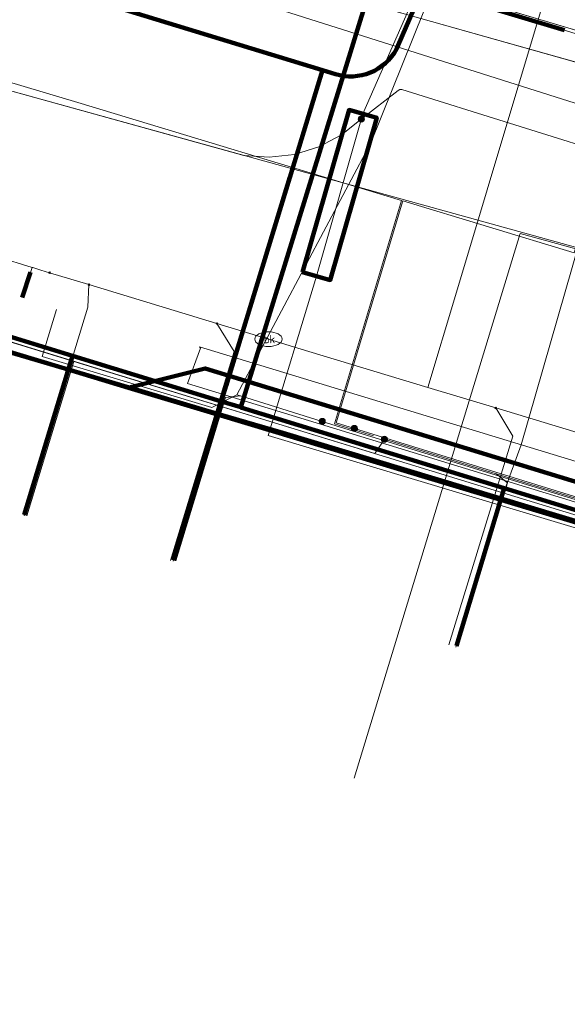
# Model space of a CAD drawing. Extents: x 152558 to 154479, y 462974 to 463683.
# Tile 5 of 256: x 152657 to 152677, y 463431 to 463467. Entities that reach past the tile are written whole.
import ezdxf
from ezdxf.enums import TextEntityAlignment as Align
from ezdxf.lldxf.tags import DXFTag

# ---------------------------------------------------------------- set-up
doc = ezdxf.new("R2010")
doc.units = 0
doc.header["$LTSCALE"] = 0.2
doc.layers.get('0').update_dxf_attribs({"linetype": 'CONTINUOUS'})
for name, color, linetype, lineweight in [('B-RO-KL-DATA_COAXIAAL_17_ZIGGO BV-G', 90, 'KL-DATA-N', 18), ('B-RO-KL-DATA_COAXIAAL_7_ZIGGO BV-G', 90, 'KL-DATA-N', 18), ('B-RO-KL-DATA_DUCT_ZIGGO BV-G', 90, 'CONTINUOUS', 100), ('B-RO-KL-DATA_EUROFIBER NEDERLAND BV-G', 90, 'KL-DATA-N', 18), ('B-RO-KL-DATA_HULPSTUK_KPN BV-S', 90, 'CONTINUOUS', 25), ('B-RO-KL-DATA_HULPSTUK_STEDIN NETBEHEER BV-S', 90, 'CONTINUOUS', 25), ('B-RO-KL-DATA_KABELBED_KPN BV-G', 90, 'CONTINUOUS', 100), ('B-RO-KL-DATA_KABELBED_ZIGGO BV-G', 90, 'CONTINUOUS', 100), ('B-RO-KL-DATA_MANTELBUIS_PVC_1_KPN BV-G', 90, 'CONTINUOUS', 100), ('B-RO-KL-DATA_MANTELBUIS_VITENS-G', 90, 'CONTINUOUS', 100), ('B-RO-KL-DATA_REGGEFIBER OPERATOR BV-G', 90, 'KL-DATA-N', 18), ('B-RO-KL-DATA_STEDIN NETBEHEER BV-G', 90, 'KL-DATA-N', 18), ('B-RO-KL-DATA_VITENS-G', 90, 'KL-DATA-N', 18), ('B-RO-KL-ET_LS_400 V_STEDIN NETBEHEER BV-G', 190, 'KL-LS-N', 18), ('B-RO-KL-ET_LS_HULPSTUK_STEDIN NETBEHEER BV-S', 190, 'CONTINUOUS', 25), ('B-RO-KL-ET_LS_MANTELBUIS_PVC_110_STEDIN NETBEHEER BV-G', 190, 'CONTINUOUS', 100), ('B-RO-KL-ET_MS_10 KV_STEDIN NETBEHEER BV-G', 130, 'KL-MS-N', 18), ('B-RO-KL-ET_MS_MANTELBUIS_PVC_110_STEDIN NETBEHEER BV-G', 130, 'CONTINUOUS', 100), ('B-RO-KL-GAS_HD_STAAL_114_8 BAR_STEDIN NETBEHEER BV-G', 30, 'KL-GAS-HD-N', 18), ('B-RO-KL-GAS_LD_MANTELBUIS_ASBESTCEMENT_180_STEDIN NETBEHEER BV-G', 50, 'CONTINUOUS', 100), ('B-RO-KL-GAS_LD_PVC_110_0.1 BAR_STEDIN NETBEHEER BV-G', 50, 'KL-GAS-LD-N', 18), ('B-RO-KL-WATER_100_VITENS-G', 170, 'KL-WATER-N', 18), ('B-RO-KL-WATER_110_VITENS-G', 170, 'KL-WATER-N', 18), ('B-RO-KL-WATER_25_VITENS-G', 170, 'KL-WATER-N', 18), ('B-RO-KL-WATER_HULPSTUK_VITENS-S', 170, 'CONTINUOUS', 25), ('B-RO-KL-WATER_VITENS-S', 170, 'CONTINUOUS', 25), ('B-RO-OG-INFO_KPN BV-G', 7, 'CONTINUOUS', 18)]:
    doc.layers.add(name, color=color, linetype=linetype, lineweight=lineweight)
doc.styles.add('NLCS-ISO', font='NLCS-ISO.ttf')
tags = doc.linetypes.add('KL-DATA-N', pattern='A,4,-1,[101,NLCS.SHX,S=0.5,R=0,X=0,Y=0],-1,4,-1,["D",Standard,S=1,R=0,X=-0.25,Y=-0.5],-1.5', length=12.5).pattern_tags.tags
tags[18] = DXFTag(74, 10)
tags = doc.linetypes.add('KL-GAS-HD-N', pattern='A,4,-1,[69,NLCS.SHX,S=0.5,R=0,X=0,Y=0],-1,4,-1,["H",Standard,S=1,R=0,X=0,Y=-0.5],-2', length=13).pattern_tags.tags
tags[18] = DXFTag(74, 10)
tags = doc.linetypes.add('KL-GAS-LD-N', pattern='A,4,-1,[69,NLCS.SHX,S=0.5,R=0,X=0,Y=0],-1,4,-1,["L",Standard,S=1,R=0,X=0.25,Y=-0.5],-2', length=13).pattern_tags.tags
tags[18] = DXFTag(74, 10)
tags = doc.linetypes.add('KL-LS-N', pattern='A,4,-1,[103,NLCS.SHX,S=0.75,R=0,X=0,Y=0],-1,4,-1,["L",Standard,S=1,R=0,X=0,Y=-0.5],-2', length=13).pattern_tags.tags
tags[18] = DXFTag(74, 10)
tags = doc.linetypes.add('KL-MS-N', pattern='A,4,-1,[103,NLCS.SHX,S=0.75,R=0,X=0,Y=0],-1,4,-1,["M",Standard,S=1,R=0,X=0,Y=-0.5],-2', length=13).pattern_tags.tags
tags[18] = DXFTag(74, 10)
doc.linetypes.add('KL-WATER-N', pattern='A,7,-0.5,[168,NLCS.SHX,S=0.75,R=0,X=0.75,Y=0],-2', length=9.5)

# ---------------------------------------------------------------- blocks, each defined once
blk = doc.blocks.new('SKL-WTB_HULP_MOF-SO')
at = {"linetype": 'ByBlock', "lineweight": 18}
h = blk.add_hatch(color=0, dxfattribs=at)
h.dxf.hatch_style = 1
h.paths.add_polyline_path([(-0.5625, 0, 1), (0.5625, 0, 1)])
at = {"color": 0, "linetype": 'ByBlock', "lineweight": 18}
blk.add_circle((0, 0), 0.5625, dxfattribs=at)
at = {"color": 0, "linetype": 'ByBlock', "lineweight": 18, "style": 'NLCS-ISO', "flags": 1}
for tag, p in [('TYPE', (1.5, 0)), ('LABEL', (1.5, -1.5)), ('OMSCHRIJVING', (1.5, -3))]:
    blk.add_attdef(tag, p, '', height=1, dxfattribs=at)
blk = doc.blocks.new('SKL-WATER_BRANDKRAAN_BRANDPUT-SO')
at = {"color": 0, "linetype": 'ByBlock', "lineweight": 18}
blk.add_ellipse((0, 0), major_axis=(2.5, 0), ratio=0.54, dxfattribs=at)
at = {"color": 0, "linetype": 'ByBlock', "lineweight": 18, "style": 'NLCS-ISO'}
blk.add_text('bk', height=1.5, dxfattribs=at).set_placement((0.16, 0), align=Align.MIDDLE_CENTER)
blk = doc.blocks.new('SKL-WTB_HULP_OVERIG-SO')
at = {"color": 0, "linetype": 'ByBlock', "lineweight": 18}
for points in [[(-0.14, 0.14), (0.14, -0.14)], [(0.14, 0.14), (-0.14, -0.14)]]:
    blk.add_lwpolyline(points, dxfattribs=at)
at = {"color": 0, "linetype": 'ByBlock', "lineweight": 18, "style": 'NLCS-ISO', "flags": 1}
for tag, p in [('TYPE', (1.5, 0)), ('LABEL', (1.5, -1.5)), ('OMSCHRIJVING', (1.5, -3))]:
    blk.add_attdef(tag, p, '', height=1, dxfattribs=at)

msp = doc.modelspace()

# ---------------------------------------------------------------- linework, layer by layer
at = {"layer": 'B-RO-KL-DATA_COAXIAAL_17_ZIGGO BV-G', "flags": 128}
msp.add_lwpolyline([(152618.415, 463465.593), (152618.688, 463466.508), (152623.483, 463465.106), (152626.711, 463464.157), (152627.358, 463463.966), (152627.807, 463463.834), (152628.494, 463463.632), (152630.168, 463463.14), (152632.878, 463462.344), (152640.071, 463460.167), (152640.885, 463459.914), (152642, 463459.568), (152643.366, 463459.144), (152644.466, 463458.802), (152647.2, 463457.962), (152649.677, 463457.202), (152652.858, 463456.225), (152653.336, 463456.078), (152653.908, 463455.902), (152655.444, 463455.431), (152659.167, 463454.287), (152660.75, 463453.801), (152662.13, 463453.378), (152664.618, 463452.616), (152665.333, 463452.397), (152665.332, 463452.395), (152666.341, 463452.085), (152671.752, 463450.423), (152674.979, 463449.432), (152677.081, 463448.787), (152679.288, 463448.109), (152680.027, 463447.882), (152681.194, 463447.524), (152682.6, 463447.092), (152683.075, 463446.946), (152684.474, 463446.517), (152685.476, 463446.21), (152686.26, 463445.969), (152686.311, 463445.953), (152686.929, 463445.763), (152687.805, 463445.493), (152693.211, 463443.836), (152697.117, 463442.634), (152700.191, 463441.69), (152700.576, 463441.572), (152702.47, 463440.99), (152706.428, 463439.775), (152707.004, 463439.598), (152708.451, 463439.154), (152710.434, 463438.545), (152711.832, 463438.116), (152713.169, 463437.705), (152713.493, 463437.605), (152716.087, 463436.81), (152716.63, 463436.643), (152716.851, 463436.575), (152719.021, 463435.908), (152724.402, 463434.259), (152727.271, 463433.376), (152730.055, 463432.52), (152733.011, 463431.612), (152733.581, 463431.437), (152735.637, 463430.806), (152742.795, 463428.608), (152744.485, 463427.964), (152750.841, 463426.018), (152751.106, 463426.893), (152751.193, 463427.18), (152751.257, 463427.391), (152751.269, 463427.426), (152751.645, 463428.538), (152751.951, 463429.441), (152752.014, 463429.629), (152752.234, 463430.277), (152752.456, 463430.934), (152752.593, 463431.339), (152752.751, 463431.805), (152752.801, 463431.952), (152752.908, 463432.27), (152752.979, 463432.479), (152753.223, 463433.2), (152753.476, 463433.948), (152753.806, 463434.924), (152754.161, 463435.972), (152754.208, 463436.108), (152754.256, 463436.247), (152754.28, 463436.316), (152754.29, 463436.346), (152754.4, 463436.549), (152754.512, 463436.708), (152754.756, 463436.922), (152755.049, 463437.045), (152755.387, 463437.096), (152755.779, 463437.109), (152755.819, 463437.111), (152755.852, 463437.112), (152756.146, 463437.059), (152756.276, 463437.035), (152756.44, 463436.992), (152756.654, 463436.936), (152757.211, 463436.766), (152758.08, 463436.5), (152758.441, 463436.39), (152769.283, 463433.078), (152769.375, 463433.382), (152769.663, 463434.324)], dxfattribs=at)
at = {"layer": 'B-RO-KL-DATA_COAXIAAL_7_ZIGGO BV-G', "flags": 128}
for points in [[(152651.08, 463450.367), (152652.858, 463456.225), (152653.336, 463456.078), (152653.908, 463455.902), (152655.444, 463455.431), (152659.167, 463454.287), (152660.75, 463453.801), (152662.13, 463453.378), (152664.618, 463452.616), (152665.333, 463452.397), (152665.332, 463452.395), (152666.341, 463452.085), (152671.752, 463450.423), (152674.979, 463449.432), (152677.081, 463448.787), (152679.288, 463448.109), (152680.027, 463447.882), (152681.194, 463447.524), (152682.6, 463447.092), (152683.075, 463446.946), (152684.474, 463446.517), (152685.476, 463446.21), (152686.26, 463445.969), (152686.311, 463445.953), (152686.929, 463445.763), (152687.805, 463445.493), (152693.211, 463443.836), (152693.127, 463443.502)], [(152652.133, 463450.048), (152653.908, 463455.902), (152655.444, 463455.431), (152659.167, 463454.287), (152660.75, 463453.801), (152662.13, 463453.378), (152664.618, 463452.616), (152665.333, 463452.397), (152665.332, 463452.395), (152666.341, 463452.085), (152671.752, 463450.423), (152674.979, 463449.432), (152677.081, 463448.787), (152679.288, 463448.109), (152680.027, 463447.882), (152681.194, 463447.524), (152682.6, 463447.092), (152683.075, 463446.946), (152684.474, 463446.517), (152685.476, 463446.21), (152686.26, 463445.969), (152686.311, 463445.953), (152686.929, 463445.763), (152687.805, 463445.493), (152693.211, 463443.836), (152693.127, 463443.502)], [(152657.396, 463448.45), (152659.167, 463454.287), (152660.75, 463453.801), (152662.13, 463453.378), (152664.618, 463452.616), (152665.333, 463452.397), (152665.332, 463452.395), (152666.341, 463452.085), (152671.752, 463450.423), (152674.979, 463449.432), (152677.081, 463448.787), (152679.288, 463448.109), (152680.027, 463447.882), (152681.194, 463447.524), (152682.6, 463447.092), (152683.075, 463446.946), (152684.474, 463446.517), (152685.476, 463446.21), (152686.26, 463445.969), (152686.311, 463445.953), (152686.929, 463445.763), (152687.805, 463445.493), (152693.211, 463443.836), (152693.127, 463443.502)], [(152662.851, 463446.795), (152664.618, 463452.616), (152665.333, 463452.397), (152665.332, 463452.395), (152666.341, 463452.085), (152671.752, 463450.423), (152674.979, 463449.432), (152677.081, 463448.787), (152679.288, 463448.109), (152680.027, 463447.882), (152681.194, 463447.524), (152682.6, 463447.092), (152683.075, 463446.946), (152684.474, 463446.517), (152685.476, 463446.21), (152686.26, 463445.969), (152686.311, 463445.953), (152686.929, 463445.763), (152687.805, 463445.493), (152693.211, 463443.836), (152693.127, 463443.502)], [(152693.127, 463443.502), (152693.211, 463443.836), (152687.805, 463445.493), (152686.929, 463445.763), (152686.311, 463445.953), (152686.26, 463445.969), (152685.476, 463446.21), (152684.474, 463446.517), (152683.075, 463446.946), (152682.6, 463447.092), (152681.194, 463447.524), (152680.027, 463447.882), (152679.288, 463448.109), (152677.081, 463448.787), (152674.979, 463449.432), (152673.223, 463443.646)]]:
    msp.add_lwpolyline(points, dxfattribs=at)
at = {"layer": 'B-RO-KL-DATA_DUCT_ZIGGO BV-G', "flags": 128}
msp.add_lwpolyline([(152653.908, 463455.902), (152659.167, 463454.287), (152664.618, 463452.616), (152665.333, 463452.397), (152665.332, 463452.395), (152674.979, 463449.432), (152680.027, 463447.882), (152685.476, 463446.21), (152686.929, 463445.763), (152693.211, 463443.836), (152700.191, 463441.69), (152700.576, 463441.572), (152707.004, 463439.598), (152716.087, 463436.81), (152716.851, 463436.575), (152727.271, 463433.376), (152733.011, 463431.612), (152733.581, 463431.437), (152742.795, 463428.608)], dxfattribs=at)
at = {"layer": 'B-RO-KL-DATA_EUROFIBER NEDERLAND BV-G', "flags": 128}
for points in [[(152571.462, 463494.696), (152614, 463485.4), (152615.1, 463482.7), (152678.5, 463464.8), (152679.7, 463464.8), (152685.6, 463462.8), (152698, 463459.2), (152703.7, 463457.3), (152720.1, 463452.4), (152731.7, 463448.8), (152732.3, 463448.7), (152740.2, 463446.1), (152747.8, 463444.1), (152751.2, 463443), (152751.7, 463443.2), (152755.2, 463454.3), (152761, 463474.3), (152761.9, 463477.7), (152762.9, 463480.9), (152763.8, 463484.5), (152767, 463494.7), (152767.9, 463498.1), (152771.4, 463509.8), (152772.7, 463513.8), (152773, 463514.2), (152773.3, 463514.3), (152777.9, 463512.9), (152778.3, 463513.1), (152778.7, 463514.1), (152780, 463518.5), (152780.5, 463519), (152783.3, 463520.1), (152784, 463520), (152812.4, 463511.4), (152827.7, 463506.6), (152828.9, 463505.7), (152831, 463500.9), (152829.3, 463495.1), (152829.5, 463494.3), (152830.2, 463493.2), (152831.6, 463490.5), (152832.5, 463489.4), (152849.6, 463484.1), (152851.2, 463483.7), (152861.1, 463480.6), (152863.2, 463479.8), (152867, 463476.5), (152873.3, 463475), (152874.7, 463474.9), (152876.8, 463474.9), (152881.9, 463474), (152891.4, 463471.3), (152897.6, 463470.1), (152916, 463466.8), (152936.3, 463462.9), (152942.5, 463461), (152953.3, 463457.5), (152965.2, 463453.3), (152966.3, 463453.1), (152970.6, 463451.7), (152972.3, 463451), (152973.1, 463450), (152970.9, 463430.7), (152971.4, 463430.6), (152977.2, 463429.9), (152982.1, 463429), (152996.4, 463426.6), (153020, 463422.8), (153038, 463419.8), (153049.2, 463418), (153058.3, 463416.6), (153059.7, 463417.6), (153063.1, 463420.1), (153066.7, 463423.6), (153085.6, 463442.6), (153093.4, 463450.7), (153096, 463452.3), (153099.1, 463449.1), (153103.8, 463442.4), (153107.1, 463435.7), (153107.4, 463434.8), (153109.9, 463428.3), (153112, 463421.3), (153112.9, 463413.6), (153112.9, 463407.3), (153113.3, 463406.2), (153113.1, 463402.8), (153112.1, 463396.3), (153110.6, 463390.3), (153110.2, 463388.1), (153111.1, 463387.4), (153112.3, 463387), (153118.7, 463385.3), (153121.5, 463384.9)], [(152571.462, 463494.696), (152614, 463485.4), (152615.1, 463482.7), (152678.5, 463464.8), (152679.7, 463464.8), (152685.6, 463462.8), (152698, 463459.2), (152703.7, 463457.3), (152720.1, 463452.4), (152731.7, 463448.8), (152732.3, 463448.7), (152740.2, 463446.1), (152747.8, 463444.1), (152751.2, 463443), (152751.7, 463443.2), (152755.2, 463454.3), (152761, 463474.3), (152761.9, 463477.7), (152762.9, 463480.9), (152763.8, 463484.5), (152767, 463494.7), (152767.9, 463498.1), (152771.4, 463509.8), (152772.7, 463513.8), (152773, 463514.2), (152773.3, 463514.3), (152777.9, 463512.9), (152778.3, 463513.1), (152778.7, 463514.1), (152780, 463518.5), (152780.5, 463519), (152783.3, 463520.1), (152784, 463520), (152812.4, 463511.4), (152827.7, 463506.6), (152828.9, 463505.7), (152831, 463500.9), (152829.3, 463495.1), (152829.5, 463494.3), (152830.2, 463493.2), (152831.6, 463490.5), (152832.5, 463489.4), (152849.6, 463484.1), (152851.2, 463483.7), (152861.1, 463480.6), (152863.2, 463479.8), (152867, 463476.5), (152873.3, 463475), (152874.7, 463474.9), (152876.8, 463474.9), (152881.9, 463474), (152891.4, 463471.3), (152897.6, 463470.1), (152916, 463466.8), (152936.3, 463462.9), (152936.5, 463462.8)]]:
    msp.add_lwpolyline(points, dxfattribs=at)
at = {"layer": 'B-RO-KL-DATA_KABELBED_KPN BV-G', "flags": 128}
for points in [[(152668.321, 463464.759), (152668.795, 463464.614), (152668.953, 463464.573), (152669.114, 463464.545), (152669.276, 463464.532), (152669.439, 463464.532), (152669.602, 463464.547), (152669.763, 463464.575), (152669.92, 463464.617), (152670.074, 463464.672), (152670.222, 463464.741), (152670.364, 463464.821), (152670.498, 463464.914), (152670.624, 463465.018), (152670.74, 463465.132), (152670.846, 463465.256), (152670.942, 463465.389), (152671.025, 463465.529), (152671.096, 463465.676), (152683.019, 463493.222)], [(152613.672, 463486.943), (152615.815, 463483.582), (152616.572, 463482.393), (152616.88, 463481.953), (152617.225, 463481.541), (152617.603, 463481.159), (152618.013, 463480.812), (152618.451, 463480.501), (152618.914, 463480.229), (152619.399, 463479.997), (152619.902, 463479.808), (152628.352, 463477.041), (152628.889, 463476.865), (152629.545, 463476.664), (152636.714, 463474.463), (152653.317, 463469.365), (152653.708, 463469.245), (152658.042, 463467.915), (152668.321, 463464.759)], [(152608.156, 463469.114), (152609.025, 463468.853), (152610.514, 463468.404), (152615.704, 463466.838), (152658.875, 463453.819), (152661.217, 463453.112)], [(152686.05, 463445.676), (152666.87, 463451.455), (152664.477, 463452.162), (152661.242, 463453.119), (152658.875, 463453.819), (152624.891, 463463.866), (152612.282, 463467.812)], [(152664.468, 463452.132), (152664.477, 463452.162), (152664.793, 463453.195), (152664.902, 463453.553), (152667.12, 463460.821), (152668.321, 463464.759)], [(152664.79, 463453.186), (152667.125, 463460.837)], [(152661.217, 463453.112), (152661.242, 463453.119), (152664.022, 463453.823), (152664.902, 463453.553), (152709.914, 463439.775), (152711.249, 463438.066), (152711.293, 463438.01)], [(152661.217, 463453.112), (152664.468, 463452.132)], [(152664.468, 463452.132), (152711.293, 463438.01)]]:
    msp.add_lwpolyline(points, dxfattribs=at)
at = {"layer": 'B-RO-KL-DATA_KABELBED_ZIGGO BV-G', "flags": 128}
for points in [[(152665.333, 463452.397), (152670.371, 463468.757)], [(152653.908, 463455.902), (152659.167, 463454.287)], [(152659.167, 463454.287), (152657.396, 463448.45)], [(152659.167, 463454.287), (152664.618, 463452.616)], [(152664.618, 463452.616), (152662.851, 463446.795)], [(152664.618, 463452.616), (152665.333, 463452.397)], [(152674.979, 463449.432), (152665.332, 463452.395)], [(152674.979, 463449.432), (152673.223, 463443.646)], [(152680.027, 463447.882), (152674.979, 463449.432)]]:
    msp.add_lwpolyline(points, dxfattribs=at)
at = {"layer": 'B-RO-KL-DATA_MANTELBUIS_PVC_1_KPN BV-G', "flags": 128}
msp.add_lwpolyline([(152664.79, 463453.186), (152667.125, 463460.837)], dxfattribs=at)
at = {"layer": 'B-RO-KL-DATA_MANTELBUIS_VITENS-G', "flags": 128}
msp.add_lwpolyline([(152657.625, 463457.35), (152657.323, 463456.43)], dxfattribs=at)
at = {"layer": 'B-RO-KL-DATA_REGGEFIBER OPERATOR BV-G', "flags": 128}
for points in [[(152618.389, 463484.216), (152635.681, 463478.916), (152637.95, 463478.184), (152643.835, 463476.427), (152649.181, 463474.767), (152655.815, 463472.763), (152660.268, 463471.412), (152664.744, 463470.098), (152672.051, 463467.884), (152678.661, 463465.908), (152679.535, 463464.572), (152680.711, 463464.223), (152749, 463443.167), (152749.265, 463442.742), (152749.817, 463439.372), (152750.127, 463438.842), (152756.464, 463436.84), (152761.04, 463435.458), (152770.182, 463432.696), (152772.544, 463432.012), (152772.557, 463432.008), (152784.458, 463428.268), (152786.81, 463427.594), (152786.956, 463427.553), (152797.993, 463424.234), (152798.762, 463424.002), (152800.216, 463423.554), (152812.832, 463419.714), (152814.004, 463419.384), (152825.982, 463415.717), (152830.247, 463414.411), (152835.678, 463412.836)], [(152672.049, 463467.885), (152678.661, 463465.908), (152679.535, 463464.572), (152679.597, 463464.49), (152677.745, 463458.502), (152675.597, 463451.026), (152674.768, 463448.742)], [(152616.007, 463467.164), (152633.177, 463462.026), (152639.696, 463460.075), (152652.991, 463455.996), (152653.762, 463455.759), (152659.127, 463454.113), (152664.576, 463452.441), (152674.93, 463449.264), (152680.45, 463447.571), (152685.645, 463445.977), (152686.414, 463445.741), (152697.048, 463442.478), (152699.905, 463441.602), (152700.699, 463441.358), (152702.368, 463440.846), (152706.089, 463439.705), (152716.231, 463436.593), (152716.955, 463436.371), (152718.72, 463435.829), (152724.324, 463434.11), (152727.235, 463433.217), (152732.57, 463431.58), (152733.342, 463431.35), (152735.544, 463430.667), (152742.735, 463428.461), (152744.738, 463427.724), (152751.08, 463425.734), (152752.45, 463425.304), (152753.054, 463425.173)], [(152616.007, 463467.164), (152633.177, 463462.026), (152639.696, 463460.075), (152652.991, 463455.996), (152653.762, 463455.759), (152659.127, 463454.113), (152664.576, 463452.441), (152674.93, 463449.264), (152680.45, 463447.571), (152685.645, 463445.977), (152686.414, 463445.741), (152697.048, 463442.478), (152699.905, 463441.602), (152700.699, 463441.358), (152702.368, 463440.846), (152706.089, 463439.705), (152716.231, 463436.593), (152716.955, 463436.371), (152718.72, 463435.829), (152724.324, 463434.11), (152727.235, 463433.217), (152732.57, 463431.58), (152733.342, 463431.35), (152735.544, 463430.667), (152742.735, 463428.461), (152744.738, 463427.724), (152751.08, 463425.734), (152752.45, 463425.304), (152753.054, 463425.173)], [(152653.762, 463455.759), (152659.127, 463454.113)], [(152653.762, 463455.759), (152659.127, 463454.113)], [(152657.395, 463448.414), (152659.127, 463454.113)], [(152657.395, 463448.414), (152659.127, 463454.113)], [(152659.127, 463454.113), (152664.576, 463452.441)], [(152659.127, 463454.113), (152664.576, 463452.441)], [(152662.849, 463446.756), (152664.576, 463452.441)], [(152662.849, 463446.756), (152664.576, 463452.441)], [(152664.576, 463452.441), (152674.93, 463449.264)], [(152664.576, 463452.441), (152674.93, 463449.264)], [(152673.21, 463443.607), (152674.93, 463449.264)], [(152673.21, 463443.607), (152674.93, 463449.264)], [(152674.93, 463449.264), (152680.45, 463447.571)], [(152674.93, 463449.264), (152680.45, 463447.571)]]:
    msp.add_lwpolyline(points, dxfattribs=at)
at = {"layer": 'B-RO-KL-DATA_STEDIN NETBEHEER BV-G', "flags": 128}
for points in [[(152669.741, 463462.966), (152669.013, 463462.384), (152668.188, 463461.946), (152667.297, 463461.67), (152666.37, 463461.565), (152665.439, 463461.634), (152655.387, 463464.42), (152633.23, 463471.268), (152606.12, 463479.182), (152570.932, 463490.457)], [(152746.013, 463428.801), (152748.388, 463436.555), (152748.42, 463436.763), (152748.41, 463436.952), (152748.359, 463437.139), (152748.278, 463437.254), (152748.185, 463437.302), (152748.077, 463437.327), (152747.95, 463437.307), (152747.759, 463437.165), (152747.607, 463437.004), (152747.513, 463436.791), (152747.414, 463436.628), (152747.331, 463436.559), (152747.175, 463436.514), (152721.39, 463444.554), (152718.157, 463449.397), (152714.416, 463450.503), (152679.51, 463461.464), (152671.229, 463464.05), (152671.149, 463464.05), (152671.089, 463464.013), (152669.741, 463462.966)]]:
    msp.add_lwpolyline(points, dxfattribs=at)
at = {"layer": 'B-RO-KL-DATA_VITENS-G', "flags": 128}
msp.add_lwpolyline([(152657.684, 463457.528), (152657.323, 463456.43)], dxfattribs=at)
at = {"layer": 'B-RO-KL-ET_LS_400 V_STEDIN NETBEHEER BV-G', "flags": 128}
for points in [[(152668.311, 463451.88), (152665.311, 463452.814), (152665.183, 463452.854), (152670.09, 463462.101), (152672.036, 463466.925), (152664.433, 463469.212), (152661.336, 463470.143), (152658.495, 463470.997), (152654.365, 463472.239), (152649.229, 463473.784), (152647.17, 463474.403), (152643.451, 463475.521), (152638.313, 463477.066), (152636.157, 463477.714), (152632.551, 463478.799), (152632.435, 463478.834), (152632.259, 463478.887), (152631.317, 463479.17), (152627.635, 463480.285), (152619.304, 463482.844), (152618.687, 463483.942), (152612.501, 463486.248), (152610.096, 463492.834), (152609.136, 463495.452), (152608.275, 463497.799)], [(152670.185, 463451.353), (152668.756, 463451.795), (152671.214, 463459.979), (152659.357, 463463.572), (152645.009, 463467.866), (152572.55, 463489.916), (152570.925, 463490.403)], [(152669.488, 463451.621), (152668.818, 463451.828), (152671.262, 463459.965), (152677.536, 463458.064), (152679.872, 463465.744), (152682.162, 463465.047)], [(152670.588, 463451.228), (152670.233, 463450.706), (152659.21, 463454.08), (152653.956, 463455.688), (152652.786, 463456.046), (152641.695, 463459.44)], [(152665.183, 463452.854), (152664.27, 463452.39), (152658.048, 463454.263), (152658.578, 463455.985)], [(152659.21, 463454.08), (152657.492, 463448.421)], [(152665.311, 463452.814), (152664.766, 463452.761), (152662.946, 463446.766)], [(152739.506, 463429.659), (152739.373, 463429.701), (152704.207, 463440.78), (152681.853, 463447.693), (152668.311, 463451.88)], [(152669.488, 463451.621), (152704.237, 463440.876), (152740.013, 463429.605), (152741.105, 463429.232)], [(152740.156, 463429.507), (152734.869, 463431.173), (152734.302, 463431.352), (152726.098, 463433.937), (152718.184, 463436.43), (152715.799, 463437.181), (152706.695, 463440.049), (152701.349, 463441.716), (152699.533, 463442.278), (152686.516, 463446.303), (152685.562, 463446.598), (152679.642, 463448.429), (152674.678, 463449.963), (152670.588, 463451.228)], [(152674.678, 463449.963), (152675.103, 463449.623), (152673.281, 463443.629)]]:
    msp.add_lwpolyline(points, dxfattribs=at)
at = {"layer": 'B-RO-KL-ET_LS_MANTELBUIS_PVC_110_STEDIN NETBEHEER BV-G', "flags": 128}
msp.add_lwpolyline([(152667.591, 463457.35), (152668.601, 463457.062), (152670.305, 463463.014), (152669.295, 463463.302), (152667.591, 463457.35)], dxfattribs=at)
at = {"layer": 'B-RO-KL-ET_MS_10 KV_STEDIN NETBEHEER BV-G', "flags": 128}
for points in [[(152701.384, 463618.967), (152702.147, 463613.166), (152706.324, 463584.302), (152707.647, 463571.189), (152707.267, 463567.038), (152703.656, 463541.796), (152697.894, 463528.028), (152684.69, 463500), (152683.02, 463493.17), (152674.332, 463473.482), (152669.8, 463463.157), (152668.096, 463457.205), (152666.324, 463451.369), (152680.538, 463447.08), (152705.828, 463439.702), (152739.058, 463429.376), (152739.424, 463429.311)], [(152570.932, 463490.457), (152606.12, 463479.182), (152633.275, 463471.255), (152655.387, 463464.42), (152678.462, 463458.02), (152712.81, 463447.229), (152745.052, 463437.176), (152745.199, 463437.222), (152745.321, 463437.315), (152745.404, 463437.444), (152745.488, 463437.678), (152745.604, 463437.807), (152745.758, 463437.885), (152745.93, 463437.902), (152746.015, 463437.887), (152746.171, 463437.796), (152746.284, 463437.655), (152746.341, 463437.483), (152746.333, 463437.303), (152740.094, 463417.221)], [(152717.526, 463445.706), (152678.447, 463457.972), (152675.556, 463458.774), (152669.477, 463438.794)]]:
    msp.add_lwpolyline(points, dxfattribs=at)
at = {"layer": 'B-RO-KL-ET_MS_MANTELBUIS_PVC_110_STEDIN NETBEHEER BV-G', "flags": 128}
msp.add_lwpolyline([(152667.591, 463457.35), (152668.601, 463457.062), (152670.305, 463463.014), (152669.295, 463463.302), (152667.591, 463457.35)], dxfattribs=at)
at = {"layer": 'B-RO-KL-GAS_HD_STAAL_114_8 BAR_STEDIN NETBEHEER BV-G', "flags": 128}
msp.add_lwpolyline([(152617.805, 463481.648), (152641.732, 463474.608), (152665.921, 463467.247), (152682.44, 463462.007), (152696.614, 463457.65), (152711.993, 463452.878), (152728.339, 463448.076), (152739.693, 463444.641), (152746.883, 463442.415), (152748.209, 463438.119), (152758.549, 463434.891), (152762.342, 463433.797), (152765.511, 463432.776), (152777.785, 463429.062), (152774.979, 463419.579), (152774.817, 463419.095), (152797.256, 463412.331), (152811.552, 463407.905), (152820.958, 463405.032), (152844.685, 463398.05)], dxfattribs=at)
at = {"layer": 'B-RO-KL-GAS_LD_MANTELBUIS_ASBESTCEMENT_180_STEDIN NETBEHEER BV-G', "flags": 128}
msp.add_lwpolyline([(152671.439, 463467.964), (152677.183, 463466.232)], dxfattribs=at)
at = {"layer": 'B-RO-KL-GAS_LD_PVC_110_0.1 BAR_STEDIN NETBEHEER BV-G', "flags": 128}
msp.add_lwpolyline([(152615.871, 463484.798), (152630.82, 463480.251), (152634.746, 463479.064), (152638.37, 463477.968), (152638.865, 463477.818), (152644.283, 463476.18), (152644.952, 463475.978), (152649.07, 463474.733), (152649.587, 463474.577), (152654.932, 463472.961), (152655.864, 463472.679), (152660.171, 463471.377), (152660.794, 463471.188), (152663.682, 463470.314), (152664.958, 463469.927), (152677.029, 463466.282), (152677.998, 463465.965)], dxfattribs=at)
at = {"layer": 'B-RO-KL-WATER_100_VITENS-G', "flags": 128}
for points in [[(152705.919, 463536.481), (152704.249, 463532.521), (152703.952, 463531.817), (152702.217, 463527.705), (152701.248, 463525.409), (152700.3, 463523.288), (152700.151, 463522.956), (152698.271, 463518.75), (152698.122, 463518.416), (152696.075, 463513.837), (152695.387, 463512.299), (152694.251, 463509.758), (152693.19, 463507.386), (152691.888, 463504.474), (152690.455, 463501.267), (152689.889, 463500), (152689.795, 463499.773), (152689.102, 463498.099), (152686.881, 463492.736), (152680.128, 463476.432), (152680.118, 463476.407), (152679.947, 463475.993), (152679.28, 463474.384), (152678.613, 463472.774), (152678.028, 463471.361), (152676.638, 463468.006), (152673.188, 463456.499), (152672.177, 463453.128)], [(152666.344, 463454.897), (152664.452, 463455.472), (152659.764, 463456.896), (152658.322, 463457.334)], [(152666.344, 463454.897), (152667.415, 463454.571), (152672.177, 463453.128)], [(152739.29, 463432.698), (152733.896, 463434.36), (152733.763, 463434.401), (152733.285, 463434.548), (152731.04, 463435.24), (152727.173, 463436.432), (152725.231, 463437.03), (152720.595, 463438.458), (152720.483, 463438.492), (152714.662, 463440.256), (152714.433, 463440.325), (152714.121, 463440.419), (152708.382, 463442.158), (152707.509, 463442.423), (152707.204, 463442.515), (152702.332, 463443.992), (152700.905, 463444.424), (152700.447, 463444.563), (152697.198, 463445.548), (152692.897, 463446.851), (152687.677, 463448.433), (152686.789, 463448.702), (152686.302, 463448.85), (152682.457, 463450.014), (152680.389, 463450.64), (152674.666, 463452.374), (152672.177, 463453.128)]]:
    msp.add_lwpolyline(points, dxfattribs=at)
at = {"layer": 'B-RO-KL-WATER_110_VITENS-G', "flags": 128}
msp.add_lwpolyline([(152656.408, 463457.915), (152657.684, 463457.528), (152657.703, 463457.522), (152657.999, 463457.432), (152658.322, 463457.334)], dxfattribs=at)
at = {"layer": 'B-RO-KL-WATER_25_VITENS-G', "flags": 128}
for points in [[(152657.395, 463448.414), (152659.721, 463456.068), (152659.764, 463456.896)], [(152662.753, 463446.785), (152665.079, 463454.439), (152664.452, 463455.472)], [(152672.952, 463443.685), (152675.291, 463451.335), (152674.666, 463452.374)]]:
    msp.add_lwpolyline(points, dxfattribs=at)
at = {"layer": 'B-RO-OG-INFO_KPN BV-G', "flags": 128}
msp.add_lwpolyline([(152663.81, 463454.62), (152691.69, 463446.12), (152710.71, 463440.34), (152710.18, 463438.95), (152663.38, 463453.27), (152663.85, 463454.56), (152663.81, 463454.62)], dxfattribs=at)

# ---------------------------------------------------------------- block references
at = {"layer": 'B-RO-KL-DATA_HULPSTUK_KPN BV-S', "xscale": 0.2, "yscale": 0.2, "zscale": 0.2}
for p in [(152668.321, 463464.759), (152668.321, 463464.759), (152668.321, 463464.759), (152661.217, 463453.112), (152661.217, 463453.112), (152661.217, 463453.112), (152664.468, 463452.132), (152664.468, 463452.132), (152664.468, 463452.132)]:
    msp.add_blockref('SKL-WTB_HULP_OVERIG-SO', p, dxfattribs=at)
at = {"layer": 'B-RO-KL-DATA_HULPSTUK_STEDIN NETBEHEER BV-S', "xscale": 0.2, "yscale": 0.2, "zscale": 0.2}
msp.add_blockref('SKL-WTB_HULP_MOF-SO', (152669.741, 463462.966), dxfattribs=at)
at = {"layer": 'B-RO-KL-ET_LS_HULPSTUK_STEDIN NETBEHEER BV-S', "xscale": 0.2, "yscale": 0.2, "zscale": 0.2}
for p in [(152668.311, 463451.88), (152669.488, 463451.621), (152670.588, 463451.228)]:
    msp.add_blockref('SKL-WTB_HULP_MOF-SO', p, dxfattribs=at)
at = {"layer": 'B-RO-KL-WATER_HULPSTUK_VITENS-S', "xscale": 0.2, "yscale": 0.2, "zscale": 0.2}
for p in [(152658.322, 463457.334), (152659.764, 463456.896), (152664.452, 463455.472), (152674.666, 463452.374)]:
    msp.add_blockref('SKL-WTB_HULP_OVERIG-SO', p, dxfattribs=at)
at = {"layer": 'B-RO-KL-WATER_VITENS-S', "xscale": 0.2, "yscale": 0.2, "zscale": 0.2}
msp.add_blockref('SKL-WATER_BRANDKRAAN_BRANDPUT-SO', (152666.344, 463454.897), dxfattribs=at)

doc.saveas('drawing.dxf')
